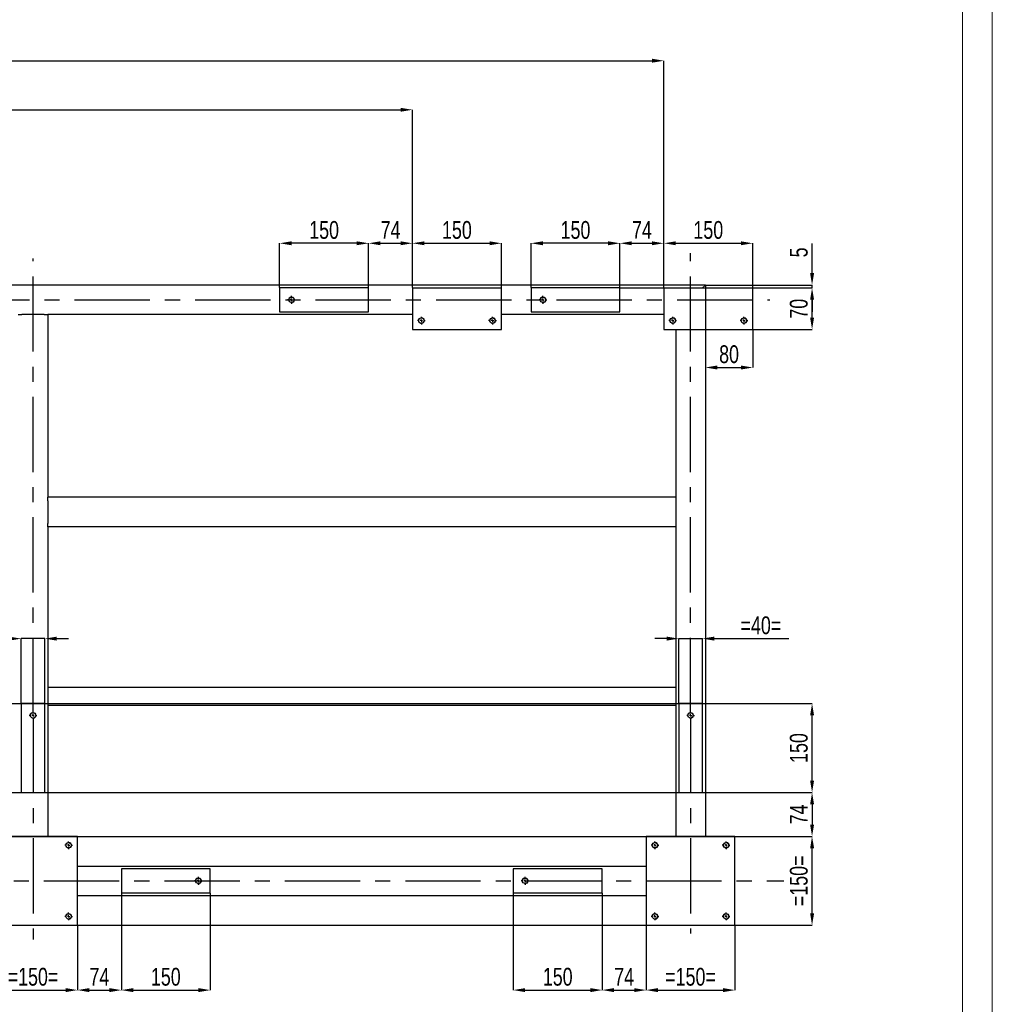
# Model space of a CAD drawing. Header units: millimetres. Extents: x 0 to 841, y 0 to 594.
# Tile 7 of 8: x 677 to 841, y 282 to 448. Entities that reach past the tile are written whole.
import ezdxf

# ---------------------------------------------------------------- set-up
doc = ezdxf.new("R2010")
doc.units = ezdxf.units.MM
doc.header["$PDSIZE"] = -1
doc.linetypes.add('CENTERX2', pattern=[20.32, 12.7, -2.54, 2.54, -2.54])
doc.layers.add('COTES', color=1, linetype='Continuous')
doc.layers.add('TRAIT-MIXTES', color=3, linetype='CENTERX2')
doc.layers.add('TRAIT-FORT', color=4, linetype='Continuous', lineweight=25)
doc.styles.add('SLDTEXTSTYLE0', font='TXT', dxfattribs={"width": 0.75})
doc.dimstyles.new('SLDDIMSTYLE0', dxfattribs={"dimtxt": 3, "dimasz": 2, "dimexe": 0, "dimexo": 0.0625, "dimgap": 0.75, "dimtad": 1, "dimdec": 0, "dimlfac": 10, "dimrnd": 1e-09, "dimzin": 12, "dimdsep": 46, "dimtxsty": 'SLDTEXTSTYLE0', "dimsah": 1, "dimcen": 0.09, "dimadec": 0, "dimazin": 3, "dimtfac": 1, "dimtdec": 0, "dimtofl": 0, "dimtmove": 0, "dimatfit": 3, "dimfxl": 1, "dimfrac": 2, "dimtolj": 1, "dimtzin": 12, "dimarcsym": 0})
doc.dimstyles.new('SLDDIMSTYLE1', dxfattribs={"dimtxt": 3, "dimasz": 2, "dimexe": 0, "dimexo": 0.0625, "dimgap": 0.75, "dimtad": 1, "dimdec": 0, "dimlfac": 10, "dimrnd": 1e-09, "dimzin": 12, "dimdsep": 46, "dimtxsty": 'SLDTEXTSTYLE0', "dimsah": 1, "dimcen": 0.09, "dimadec": 0, "dimazin": 3, "dimtfac": 1, "dimtdec": 0, "dimtmove": 0, "dimatfit": 0, "dimfxl": 1, "dimfrac": 2, "dimtolj": 1, "dimtzin": 12, "dimarcsym": 0})

# ---------------------------------------------------------------- blocks, each defined once
blk = doc.blocks.new('_D_40')
at = {"layer": 'COTES', "color": 0, "lineweight": -2, "transparency": 16777216}
for p, q in [((508, 417.67), (508, 433.03)), ((510, 433.03), (741.2, 433.03)), ((743.2, 403.03), (743.2, 433.03))]:
    blk.add_line(p, q, dxfattribs=at)
at = {"layer": 'COTES', "color": 0, "transparency": 16777216}
for points in [[(510, 433.36), (510, 432.7), (508, 433.03)], [(741.2, 433.36), (741.2, 432.7), (743.2, 433.03)]]:
    blk.add_solid(points, dxfattribs=at)
at = {"layer": 'Defpoints', "color": 0, "transparency": 16777216}
for p in [(743.2, 433.03), (508, 417.61), (743.2, 402.97)]:
    blk.add_point(p, dxfattribs=at)
at = {"layer": 'COTES', "color": 0, "transparency": 16777216, "insert": (625.6, 436.78), "char_height": 3, "attachment_point": 2, "style": 'SLDTEXTSTYLE0'}
blk.add_mtext('\\A1;2352', dxfattribs=at)
blk = doc.blocks.new('_D_41')
at = {"layer": 'COTES', "color": 0, "lineweight": -2, "transparency": 16777216}
for p, q in [((508, 416.03), (508, 441.3)), ((510, 441.3), (783.6, 441.3)), ((785.6, 403.03), (785.6, 441.3))]:
    blk.add_line(p, q, dxfattribs=at)
at = {"layer": 'COTES', "color": 0, "transparency": 16777216}
for points in [[(510, 441.64), (510, 440.97), (508, 441.3)], [(783.6, 441.64), (783.6, 440.97), (785.6, 441.3)]]:
    blk.add_solid(points, dxfattribs=at)
at = {"layer": 'Defpoints', "color": 0, "transparency": 16777216}
for p in [(785.6, 441.3), (508, 415.97), (785.6, 402.97)]:
    blk.add_point(p, dxfattribs=at)
at = {"layer": 'COTES', "color": 0, "transparency": 16777216, "insert": (646.8, 445.05), "char_height": 3, "attachment_point": 2, "style": 'SLDTEXTSTYLE0'}
blk.add_mtext('\\A1;2776', dxfattribs=at)
blk = doc.blocks.new('_D_51')
at = {"layer": 'COTES', "color": 0, "lineweight": -2, "transparency": 16777216}
for p, q in [((720.8, 403.03), (720.8, 410.51)), ((733.8, 410.51), (722.8, 410.51)), ((735.8, 403.03), (735.8, 410.51))]:
    blk.add_line(p, q, dxfattribs=at)
at = {"layer": 'COTES', "color": 0, "transparency": 16777216}
for points in [[(722.8, 410.84), (722.8, 410.18), (720.8, 410.51)], [(733.8, 410.84), (733.8, 410.18), (735.8, 410.51)]]:
    blk.add_solid(points, dxfattribs=at)
at = {"layer": 'Defpoints', "color": 0, "transparency": 16777216}
for p in [(720.8, 410.51), (720.8, 402.97), (735.8, 402.97)]:
    blk.add_point(p, dxfattribs=at)
at = {"layer": 'COTES', "color": 0, "transparency": 16777216, "insert": (728.3, 414.26), "char_height": 3, "attachment_point": 2, "style": 'SLDTEXTSTYLE0'}
blk.add_mtext('\\A1;150', dxfattribs=at)
blk = doc.blocks.new('_D_52')
at = {"layer": 'COTES', "color": 0, "lineweight": -2, "transparency": 16777216}
for p, q in [((743.2, 403.03), (743.2, 410.51)), ((745.2, 410.51), (756.2, 410.51)), ((758.2, 403.03), (758.2, 410.51))]:
    blk.add_line(p, q, dxfattribs=at)
at = {"layer": 'COTES', "color": 0, "transparency": 16777216}
for points in [[(745.2, 410.84), (745.2, 410.18), (743.2, 410.51)], [(756.2, 410.84), (756.2, 410.18), (758.2, 410.51)]]:
    blk.add_solid(points, dxfattribs=at)
at = {"layer": 'Defpoints', "color": 0, "transparency": 16777216}
for p in [(758.2, 410.51), (743.2, 402.97), (758.2, 402.97)]:
    blk.add_point(p, dxfattribs=at)
at = {"layer": 'COTES', "color": 0, "transparency": 16777216, "insert": (750.7, 414.26), "char_height": 3, "attachment_point": 2, "style": 'SLDTEXTSTYLE0'}
blk.add_mtext('\\A1;150', dxfattribs=at)
blk = doc.blocks.new('_D_53')
at = {"layer": 'COTES', "color": 0, "lineweight": -2, "transparency": 16777216}
for p, q in [((735.8, 403.03), (735.8, 410.51)), ((737.8, 410.51), (741.2, 410.51)), ((743.2, 403.03), (743.2, 410.51))]:
    blk.add_line(p, q, dxfattribs=at)
at = {"layer": 'COTES', "color": 0, "transparency": 16777216}
for points in [[(737.8, 410.84), (737.8, 410.18), (735.8, 410.51)], [(741.2, 410.84), (741.2, 410.18), (743.2, 410.51)]]:
    blk.add_solid(points, dxfattribs=at)
at = {"layer": 'Defpoints', "color": 0, "transparency": 16777216}
for p in [(743.2, 410.51), (735.8, 402.97), (743.2, 402.97)]:
    blk.add_point(p, dxfattribs=at)
at = {"layer": 'COTES', "color": 0, "transparency": 16777216, "insert": (739.5, 414.26), "char_height": 3, "attachment_point": 2, "style": 'SLDTEXTSTYLE0'}
blk.add_mtext('\\A1;74', dxfattribs=at)
blk = doc.blocks.new('_D_54')
at = {"layer": 'COTES', "color": 0, "lineweight": -2, "transparency": 16777216}
for p, q in [((763.2, 403.03), (763.2, 410.51)), ((776.2, 410.51), (765.2, 410.51)), ((778.2, 403.03), (778.2, 410.51))]:
    blk.add_line(p, q, dxfattribs=at)
at = {"layer": 'COTES', "color": 0, "transparency": 16777216}
for points in [[(765.2, 410.84), (765.2, 410.18), (763.2, 410.51)], [(776.2, 410.84), (776.2, 410.18), (778.2, 410.51)]]:
    blk.add_solid(points, dxfattribs=at)
at = {"layer": 'Defpoints', "color": 0, "transparency": 16777216}
for p in [(763.2, 410.51), (763.2, 402.97), (778.2, 402.97)]:
    blk.add_point(p, dxfattribs=at)
at = {"layer": 'COTES', "color": 0, "transparency": 16777216, "insert": (770.7, 414.26), "char_height": 3, "attachment_point": 2, "style": 'SLDTEXTSTYLE0'}
blk.add_mtext('\\A1;150', dxfattribs=at)
blk = doc.blocks.new('_D_55')
at = {"layer": 'COTES', "color": 0, "lineweight": -2, "transparency": 16777216}
for p, q in [((778.2, 403.03), (778.2, 410.51)), ((780.2, 410.51), (783.6, 410.51)), ((785.6, 403.03), (785.6, 410.51))]:
    blk.add_line(p, q, dxfattribs=at)
at = {"layer": 'COTES', "color": 0, "transparency": 16777216}
for points in [[(780.2, 410.84), (780.2, 410.18), (778.2, 410.51)], [(783.6, 410.84), (783.6, 410.18), (785.6, 410.51)]]:
    blk.add_solid(points, dxfattribs=at)
at = {"layer": 'Defpoints', "color": 0, "transparency": 16777216}
for p in [(785.6, 410.51), (778.2, 402.97), (785.6, 402.97)]:
    blk.add_point(p, dxfattribs=at)
at = {"layer": 'COTES', "color": 0, "transparency": 16777216, "insert": (781.9, 414.26), "char_height": 3, "attachment_point": 2, "style": 'SLDTEXTSTYLE0'}
blk.add_mtext('\\A1;74', dxfattribs=at)
blk = doc.blocks.new('_D_56')
at = {"layer": 'COTES', "color": 0, "lineweight": -2, "transparency": 16777216}
for p, q in [((785.6, 403.03), (785.6, 410.51)), ((787.6, 410.51), (798.6, 410.51)), ((800.6, 403.03), (800.6, 410.51))]:
    blk.add_line(p, q, dxfattribs=at)
at = {"layer": 'COTES', "color": 0, "transparency": 16777216}
for points in [[(787.6, 410.84), (787.6, 410.18), (785.6, 410.51)], [(798.6, 410.84), (798.6, 410.18), (800.6, 410.51)]]:
    blk.add_solid(points, dxfattribs=at)
at = {"layer": 'Defpoints', "color": 0, "transparency": 16777216}
for p in [(800.6, 410.51), (785.6, 402.97), (800.6, 402.97)]:
    blk.add_point(p, dxfattribs=at)
at = {"layer": 'COTES', "color": 0, "transparency": 16777216, "insert": (793.1, 414.26), "char_height": 3, "attachment_point": 2, "style": 'SLDTEXTSTYLE0'}
blk.add_mtext('\\A1;150', dxfattribs=at)
blk = doc.blocks.new('_D_57')
at = {"layer": 'COTES', "color": 0, "lineweight": -2, "transparency": 16777216}
for p, q in [((792.6, 403.4), (792.6, 389.55)), ((800.6, 395.9), (800.6, 389.55)), ((794.6, 389.55), (798.6, 389.55))]:
    blk.add_line(p, q, dxfattribs=at)
at = {"layer": 'COTES', "color": 0, "transparency": 16777216}
for points in [[(794.6, 389.89), (794.6, 389.22), (792.6, 389.55)], [(798.6, 389.89), (798.6, 389.22), (800.6, 389.55)]]:
    blk.add_solid(points, dxfattribs=at)
at = {"layer": 'Defpoints', "color": 0, "transparency": 16777216}
for p in [(792.6, 403.47), (800.6, 395.97), (800.6, 389.55)]:
    blk.add_point(p, dxfattribs=at)
at = {"layer": 'COTES', "color": 0, "transparency": 16777216, "insert": (796.6, 393.3), "char_height": 3, "attachment_point": 2, "style": 'SLDTEXTSTYLE0'}
blk.add_mtext('\\A1;80', dxfattribs=at)
blk = doc.blocks.new('_D_62')
at = {"layer": 'COTES', "color": 0, "lineweight": -2, "transparency": 16777216}
for p, q in [((694.1, 300.9), (694.1, 284.54)), ((709.1, 300.9), (709.1, 284.54)), ((696.1, 284.54), (707.1, 284.54))]:
    blk.add_line(p, q, dxfattribs=at)
at = {"layer": 'COTES', "color": 0, "transparency": 16777216}
for points in [[(696.1, 284.87), (696.1, 284.2), (694.1, 284.54)], [(707.1, 284.87), (707.1, 284.2), (709.1, 284.54)]]:
    blk.add_solid(points, dxfattribs=at)
at = {"layer": 'Defpoints', "color": 0, "transparency": 16777216}
for p in [(694.1, 300.97), (709.1, 300.97), (709.1, 284.54)]:
    blk.add_point(p, dxfattribs=at)
at = {"layer": 'COTES', "color": 0, "transparency": 16777216, "insert": (701.6, 288.29), "char_height": 3, "attachment_point": 2, "style": 'SLDTEXTSTYLE0'}
blk.add_mtext('\\A1;150', dxfattribs=at)
blk = doc.blocks.new('_D_63')
at = {"layer": 'COTES', "color": 0, "lineweight": -2, "transparency": 16777216}
for p, q in [((671.7, 295.4), (671.7, 284.54)), ((686.7, 295.4), (686.7, 284.54)), ((673.7, 284.54), (684.7, 284.54))]:
    blk.add_line(p, q, dxfattribs=at)
at = {"layer": 'COTES', "color": 0, "transparency": 16777216}
for points in [[(673.7, 284.87), (673.7, 284.2), (671.7, 284.54)], [(684.7, 284.87), (684.7, 284.2), (686.7, 284.54)]]:
    blk.add_solid(points, dxfattribs=at)
at = {"layer": 'Defpoints', "color": 0, "transparency": 16777216}
for p in [(671.7, 295.47), (686.7, 295.47), (686.7, 284.54)]:
    blk.add_point(p, dxfattribs=at)
at = {"layer": 'COTES', "color": 0, "transparency": 16777216, "insert": (679.2, 288.29), "char_height": 3, "attachment_point": 2, "style": 'SLDTEXTSTYLE0'}
blk.add_mtext('\\A1;=150=', dxfattribs=at)
blk = doc.blocks.new('_D_65')
at = {"layer": 'COTES', "color": 0, "lineweight": -2, "transparency": 16777216}
for p, q in [((694.1, 300.9), (694.1, 284.54)), ((686.7, 295.4), (686.7, 284.54)), ((688.7, 284.54), (692.1, 284.54))]:
    blk.add_line(p, q, dxfattribs=at)
at = {"layer": 'COTES', "color": 0, "transparency": 16777216}
for points in [[(688.7, 284.87), (688.7, 284.2), (686.7, 284.54)], [(692.1, 284.87), (692.1, 284.2), (694.1, 284.54)]]:
    blk.add_solid(points, dxfattribs=at)
at = {"layer": 'Defpoints', "color": 0, "transparency": 16777216}
for p in [(694.1, 300.97), (686.7, 295.47), (694.1, 284.54)]:
    blk.add_point(p, dxfattribs=at)
at = {"layer": 'COTES', "color": 0, "transparency": 16777216, "insert": (690.4, 288.29), "char_height": 3, "attachment_point": 2, "style": 'SLDTEXTSTYLE0'}
blk.add_mtext('\\A1;74', dxfattribs=at)
blk = doc.blocks.new('_D_66')
at = {"layer": 'COTES', "color": 0, "lineweight": -2, "transparency": 16777216}
for p, q in [((760.2, 300.9), (760.2, 284.54)), ((775.2, 300.9), (775.2, 284.54)), ((762.2, 284.54), (773.2, 284.54))]:
    blk.add_line(p, q, dxfattribs=at)
at = {"layer": 'COTES', "color": 0, "transparency": 16777216}
for points in [[(762.2, 284.87), (762.2, 284.2), (760.2, 284.54)], [(773.2, 284.87), (773.2, 284.2), (775.2, 284.54)]]:
    blk.add_solid(points, dxfattribs=at)
at = {"layer": 'Defpoints', "color": 0, "transparency": 16777216}
for p in [(760.2, 300.97), (775.2, 300.97), (775.2, 284.54)]:
    blk.add_point(p, dxfattribs=at)
at = {"layer": 'COTES', "color": 0, "transparency": 16777216, "insert": (767.7, 288.29), "char_height": 3, "attachment_point": 2, "style": 'SLDTEXTSTYLE0'}
blk.add_mtext('\\A1;150', dxfattribs=at)
blk = doc.blocks.new('_D_67')
at = {"layer": 'COTES', "color": 0, "lineweight": -2, "transparency": 16777216}
for p, q in [((775.2, 300.9), (775.2, 284.54)), ((782.6, 295.4), (782.6, 284.54)), ((777.2, 284.54), (780.6, 284.54))]:
    blk.add_line(p, q, dxfattribs=at)
at = {"layer": 'COTES', "color": 0, "transparency": 16777216}
for points in [[(777.2, 284.87), (777.2, 284.2), (775.2, 284.54)], [(780.6, 284.87), (780.6, 284.2), (782.6, 284.54)]]:
    blk.add_solid(points, dxfattribs=at)
at = {"layer": 'Defpoints', "color": 0, "transparency": 16777216}
for p in [(775.2, 300.97), (782.6, 295.47), (782.6, 284.54)]:
    blk.add_point(p, dxfattribs=at)
at = {"layer": 'COTES', "color": 0, "transparency": 16777216, "insert": (778.9, 288.29), "char_height": 3, "attachment_point": 2, "style": 'SLDTEXTSTYLE0'}
blk.add_mtext('\\A1;74', dxfattribs=at)
blk = doc.blocks.new('_D_68')
at = {"layer": 'COTES', "color": 0, "lineweight": -2, "transparency": 16777216}
for p, q in [((782.6, 295.4), (782.6, 284.54)), ((797.6, 295.4), (797.6, 284.54)), ((784.6, 284.54), (795.6, 284.54))]:
    blk.add_line(p, q, dxfattribs=at)
at = {"layer": 'COTES', "color": 0, "transparency": 16777216}
for points in [[(784.6, 284.87), (784.6, 284.2), (782.6, 284.54)], [(795.6, 284.87), (795.6, 284.2), (797.6, 284.54)]]:
    blk.add_solid(points, dxfattribs=at)
at = {"layer": 'Defpoints', "color": 0, "transparency": 16777216}
for p in [(782.6, 295.47), (797.6, 295.47), (797.6, 284.54)]:
    blk.add_point(p, dxfattribs=at)
at = {"layer": 'COTES', "color": 0, "transparency": 16777216, "insert": (790.1, 288.29), "char_height": 3, "attachment_point": 2, "style": 'SLDTEXTSTYLE0'}
blk.add_mtext('\\A1;=150=', dxfattribs=at)
blk = doc.blocks.new('_D_69')
at = {"layer": 'COTES', "color": 0, "lineweight": -2, "transparency": 16777216}
for p, q in [((518.07, 310.47), (810.6, 310.47)), ((810.6, 297.47), (810.6, 308.47)), ((518.07, 295.47), (810.6, 295.47))]:
    blk.add_line(p, q, dxfattribs=at)
at = {"layer": 'COTES', "color": 0, "transparency": 16777216}
for points in [[(810.27, 308.47), (810.94, 308.47), (810.6, 310.47)], [(810.27, 297.47), (810.94, 297.47), (810.6, 295.47)]]:
    blk.add_solid(points, dxfattribs=at)
at = {"layer": 'Defpoints', "color": 0, "transparency": 16777216}
for p in [(518, 310.47), (810.6, 310.47), (518, 295.47)]:
    blk.add_point(p, dxfattribs=at)
at = {"layer": 'COTES', "color": 0, "transparency": 16777216, "insert": (806.85, 302.97), "char_height": 3, "attachment_point": 2, "rotation": 90, "style": 'SLDTEXTSTYLE0'}
blk.add_mtext('\\A1;=150=', dxfattribs=at)
blk = doc.blocks.new('_D_70')
at = {"layer": 'COTES', "color": 0, "lineweight": -2, "transparency": 16777216}
for p, q in [((800.67, 402.97), (810.6, 402.97)), ((810.6, 397.97), (810.6, 400.97)), ((800.67, 395.97), (810.6, 395.97))]:
    blk.add_line(p, q, dxfattribs=at)
at = {"layer": 'COTES', "color": 0, "transparency": 16777216}
for points in [[(810.27, 400.97), (810.94, 400.97), (810.6, 402.97)], [(810.27, 397.97), (810.94, 397.97), (810.6, 395.97)]]:
    blk.add_solid(points, dxfattribs=at)
at = {"layer": 'Defpoints', "color": 0, "transparency": 16777216}
for p in [(800.6, 402.97), (810.6, 402.97), (800.6, 395.97)]:
    blk.add_point(p, dxfattribs=at)
at = {"layer": 'COTES', "color": 0, "transparency": 16777216, "insert": (806.85, 399.47), "char_height": 3, "attachment_point": 2, "rotation": 90, "style": 'SLDTEXTSTYLE0'}
blk.add_mtext('\\A1;70', dxfattribs=at)
blk = doc.blocks.new('_D_71')
at = {"layer": 'COTES', "color": 0, "lineweight": -2, "transparency": 16777216}
for p, q in [((512.57, 332.87), (810.6, 332.87)), ((810.6, 319.87), (810.6, 330.87)), ((512.57, 317.87), (810.6, 317.87))]:
    blk.add_line(p, q, dxfattribs=at)
at = {"layer": 'COTES', "color": 0, "transparency": 16777216}
for points in [[(810.27, 330.87), (810.94, 330.87), (810.6, 332.87)], [(810.27, 319.87), (810.94, 319.87), (810.6, 317.87)]]:
    blk.add_solid(points, dxfattribs=at)
at = {"layer": 'Defpoints', "color": 0, "transparency": 16777216}
for p in [(512.5, 332.87), (810.6, 332.87), (512.5, 317.87)]:
    blk.add_point(p, dxfattribs=at)
at = {"layer": 'COTES', "color": 0, "transparency": 16777216, "insert": (806.85, 325.37), "char_height": 3, "attachment_point": 2, "rotation": 90, "style": 'SLDTEXTSTYLE0'}
blk.add_mtext('\\A1;150', dxfattribs=at)
blk = doc.blocks.new('_D_72')
at = {"layer": 'COTES', "color": 0, "lineweight": -2, "transparency": 16777216}
for p, q in [((792.17, 317.87), (810.6, 317.87)), ((810.6, 315.87), (810.6, 312.47)), ((797.67, 310.47), (810.6, 310.47))]:
    blk.add_line(p, q, dxfattribs=at)
at = {"layer": 'COTES', "color": 0, "transparency": 16777216}
for points in [[(810.27, 315.87), (810.94, 315.87), (810.6, 317.87)], [(810.27, 312.47), (810.94, 312.47), (810.6, 310.47)]]:
    blk.add_solid(points, dxfattribs=at)
at = {"layer": 'Defpoints', "color": 0, "transparency": 16777216}
for p in [(792.1, 317.87), (797.6, 310.47), (810.6, 310.47)]:
    blk.add_point(p, dxfattribs=at)
at = {"layer": 'COTES', "color": 0, "transparency": 16777216, "insert": (806.85, 314.17), "char_height": 3, "attachment_point": 2, "rotation": 90, "style": 'SLDTEXTSTYLE0'}
blk.add_mtext('\\A1;74', dxfattribs=at)
blk = doc.blocks.new('_D_73')
at = {"layer": 'COTES', "color": 0, "lineweight": -2, "transparency": 16777216}
for p, q in [((810.6, 405.47), (810.6, 410.47)), ((778.27, 402.97), (810.6, 402.97)), ((792.67, 403.47), (810.6, 403.47)), ((810.6, 402.97), (810.6, 403.47)), ((810.6, 400.97), (810.6, 398.97))]:
    blk.add_line(p, q, dxfattribs=at)
at = {"layer": 'COTES', "color": 0, "transparency": 16777216}
for points in [[(810.27, 405.47), (810.94, 405.47), (810.6, 403.47)], [(810.27, 400.97), (810.94, 400.97), (810.6, 402.97)]]:
    blk.add_solid(points, dxfattribs=at)
at = {"layer": 'Defpoints', "color": 0, "transparency": 16777216}
for p in [(778.2, 402.97), (792.6, 403.47), (810.6, 402.97)]:
    blk.add_point(p, dxfattribs=at)
at = {"layer": 'COTES', "color": 0, "transparency": 16777216, "insert": (806.85, 408.97), "char_height": 3, "attachment_point": 2, "rotation": 90, "style": 'SLDTEXTSTYLE0'}
blk.add_mtext('\\A1;5', dxfattribs=at)
blk = doc.blocks.new('_D_77')
at = {"layer": 'COTES', "color": 0, "lineweight": -2, "transparency": 16777216}
for p, q in [((675.2, 343.82), (663.83, 343.82)), ((677.2, 332.93), (677.2, 343.82)), ((681.2, 343.82), (677.2, 343.82)), ((681.2, 332.93), (681.2, 343.82)), ((683.2, 343.82), (685.2, 343.82))]:
    blk.add_line(p, q, dxfattribs=at)
at = {"layer": 'COTES', "color": 0, "transparency": 16777216}
for points in [[(675.2, 344.16), (675.2, 343.49), (677.2, 343.82)], [(683.2, 344.16), (683.2, 343.49), (681.2, 343.82)]]:
    blk.add_solid(points, dxfattribs=at)
at = {"layer": 'Defpoints', "color": 0, "transparency": 16777216}
for p in [(677.2, 343.82), (677.2, 332.87), (681.2, 332.87)]:
    blk.add_point(p, dxfattribs=at)
at = {"layer": 'COTES', "color": 0, "transparency": 16777216, "insert": (668.52, 347.57), "char_height": 3, "attachment_point": 2, "style": 'SLDTEXTSTYLE0'}
blk.add_mtext('\\A1;=40=', dxfattribs=at)
blk = doc.blocks.new('_D_78')
at = {"layer": 'COTES', "color": 0, "lineweight": -2, "transparency": 16777216}
for p, q in [((786.1, 343.82), (784.1, 343.82)), ((788.1, 332.93), (788.1, 343.82)), ((788.1, 343.82), (792.1, 343.82)), ((792.1, 332.93), (792.1, 343.82)), ((794.1, 343.82), (806.66, 343.82))]:
    blk.add_line(p, q, dxfattribs=at)
at = {"layer": 'COTES', "color": 0, "transparency": 16777216}
for points in [[(786.1, 344.16), (786.1, 343.49), (788.1, 343.82)], [(794.1, 344.16), (794.1, 343.49), (792.1, 343.82)]]:
    blk.add_solid(points, dxfattribs=at)
at = {"layer": 'Defpoints', "color": 0, "transparency": 16777216}
for p in [(788.1, 343.82), (788.1, 332.87), (792.1, 332.87)]:
    blk.add_point(p, dxfattribs=at)
at = {"layer": 'COTES', "color": 0, "transparency": 16777216, "insert": (801.97, 347.57), "char_height": 3, "attachment_point": 2, "style": 'SLDTEXTSTYLE0'}
blk.add_mtext('\\A1;=40=', dxfattribs=at)
blk = doc.blocks.new('SW_CENTERMARKSYMBOL_10')
at = {"layer": 'TRAIT-MIXTES', "color": 0}
for p, q in [((-0.4, 0), (-0.65, 0)), ((0, 0), (-0.2, 0)), ((0, 0.4), (0, 0.65)), ((0, 0), (0, 0.2)), ((0, 0), (0, -0.2)), ((0, 0), (0.2, 0)), ((0.4, 0), (0.65, 0)), ((0, -0.4), (0, -0.65))]:
    blk.add_line(p, q, dxfattribs=at)
blk = doc.blocks.new('SW_CENTERMARKSYMBOL_11')
at = {"layer": 'TRAIT-MIXTES', "color": 0}
for p, q in [((-0.4, 0), (-0.65, 0)), ((0, 0), (-0.2, 0)), ((0, 0.4), (0, 0.65)), ((0, 0), (0, 0.2)), ((0, 0), (0, -0.2)), ((0, 0), (0.2, 0)), ((0.4, 0), (0.65, 0)), ((0, -0.4), (0, -0.65))]:
    blk.add_line(p, q, dxfattribs=at)
blk = doc.blocks.new('SW_CENTERMARKSYMBOL_15')
at = {"layer": 'TRAIT-MIXTES', "color": 0}
for p, q in [((0, 0.4), (0, 77.1)), ((-0.4, 0), (-0.65, 0)), ((0, 0), (-0.2, 0)), ((0, 0), (0, 0.2)), ((0, 0), (0, -0.2)), ((0, 0), (0.2, 0)), ((0.4, 0), (0.65, 0)), ((0, -0.4), (0, -37.82))]:
    blk.add_line(p, q, dxfattribs=at)
blk = doc.blocks.new('SW_CENTERMARKSYMBOL_16')
at = {"layer": 'TRAIT-MIXTES', "color": 0}
for p, q in [((-0.4, 0), (-0.65, 0)), ((0, 0), (-0.2, 0)), ((0, 0.4), (0, 0.65)), ((0, 0), (0, 0.2)), ((0, 0), (0, -0.2)), ((0, 0), (0.2, 0)), ((0.4, 0), (0.65, 0)), ((0, -0.4), (0, -0.65))]:
    blk.add_line(p, q, dxfattribs=at)
blk = doc.blocks.new('SW_CENTERMARKSYMBOL_20')
at = {"layer": 'TRAIT-MIXTES', "color": 0}
for p, q in [((-0.4, 0), (-0.65, 0)), ((0, 0), (-0.2, 0)), ((0, 0.4), (0, 0.65)), ((0, 0), (0, 0.2)), ((0, 0), (0, -0.2)), ((0, 0), (0.2, 0)), ((0.4, 0), (0.65, 0)), ((0, -0.4), (0, -0.65))]:
    blk.add_line(p, q, dxfattribs=at)
blk = doc.blocks.new('SW_CENTERMARKSYMBOL_21')
at = {"layer": 'TRAIT-MIXTES', "color": 0}
for p, q in [((-0.4, 0), (-0.65, 0)), ((0, 0), (-0.2, 0)), ((0, 0.4), (0, 0.65)), ((0, 0), (0, 0.2)), ((0, 0), (0, -0.2)), ((0, 0), (0.2, 0)), ((0.4, 0), (0.65, 0)), ((0, -0.4), (0, -0.65))]:
    blk.add_line(p, q, dxfattribs=at)
blk = doc.blocks.new('SW_CENTERMARKSYMBOL_22')
at = {"layer": 'TRAIT-MIXTES', "color": 0}
for p, q in [((-0.4, 0), (-0.65, 0)), ((0, 0), (-0.2, 0)), ((0, 0.4), (0, 0.65)), ((0, 0), (0, 0.2)), ((0, 0), (0, -0.2)), ((0, 0), (0.2, 0)), ((0.4, 0), (0.65, 0)), ((0, -0.4), (0, -0.65))]:
    blk.add_line(p, q, dxfattribs=at)
blk = doc.blocks.new('SW_CENTERMARKSYMBOL_23')
at = {"layer": 'TRAIT-MIXTES', "color": 0}
for p, q in [((-0.4, 0), (-0.65, 0)), ((0, 0), (-0.2, 0)), ((0, 0.4), (0, 0.65)), ((0, 0), (0, 0.2)), ((0, 0), (0, -0.2)), ((0, 0), (0.2, 0)), ((0.4, 0), (0.65, 0)), ((0, -0.4), (0, -0.65))]:
    blk.add_line(p, q, dxfattribs=at)
blk = doc.blocks.new('SW_CENTERMARKSYMBOL_25')
at = {"layer": 'TRAIT-MIXTES', "color": 0}
for p, q in [((-0.4, 0), (-0.65, 0)), ((0, 0), (-0.2, 0)), ((0, 0.4), (0, 0.65)), ((0, 0), (0, 0.2)), ((0, 0), (0, -0.2)), ((0, 0), (0.2, 0)), ((0.4, 0), (0.65, 0)), ((0, -0.4), (0, -0.65))]:
    blk.add_line(p, q, dxfattribs=at)
blk = doc.blocks.new('SW_CENTERMARKSYMBOL_26')
at = {"layer": 'TRAIT-MIXTES', "color": 0}
for p, q in [((-0.4, 0), (-0.65, 0)), ((0, 0), (-0.2, 0)), ((0, 0.4), (0, 0.65)), ((0, 0), (0, 0.2)), ((0, 0), (0, -0.2)), ((0, 0), (0.2, 0)), ((0.4, 0), (0.65, 0)), ((0, -0.4), (0, -0.65))]:
    blk.add_line(p, q, dxfattribs=at)
blk = doc.blocks.new('SW_CENTERMARKSYMBOL_33')
at = {"layer": 'TRAIT-MIXTES', "color": 0}
blk.add_line((0.4, 0), (239.56, 0), dxfattribs=at)
blk = doc.blocks.new('SW_CENTERMARKSYMBOL_34')
at = {"layer": 'TRAIT-MIXTES', "color": 0}
for p, q in [((0, 0.4), (0, 77.97)), ((-0.4, 0), (-0.65, 0)), ((0, 0), (-0.2, 0)), ((0, 0), (0, 0.2)), ((0, 0), (0, -0.2)), ((0, 0), (0.2, 0)), ((0.4, 0), (0.65, 0)), ((0, -0.4), (0, -36.76))]:
    blk.add_line(p, q, dxfattribs=at)
blk = doc.blocks.new('SW_CENTERMARKSYMBOL_35')
at = {"layer": 'TRAIT-MIXTES', "color": 0}
for p, q in [((-0.4, 0), (-0.65, 0)), ((0, 0), (-0.2, 0)), ((0, 0.4), (0, 0.65)), ((0, 0), (0, 0.2)), ((0, 0), (0, -0.2)), ((0, 0), (0.2, 0)), ((0.4, 0), (0.65, 0)), ((0, -0.4), (0, -0.65))]:
    blk.add_line(p, q, dxfattribs=at)
blk = doc.blocks.new('SW_CENTERMARKSYMBOL_37')
at = {"layer": 'TRAIT-MIXTES', "color": 0}
blk.add_line((0.4, 0), (267.42, 0), dxfattribs=at)
blk = doc.blocks.new('SW_CENTERMARKSYMBOL_40')
at = {"layer": 'TRAIT-MIXTES', "color": 0}
for p, q in [((-0.4, 0), (-0.65, 0)), ((0, 0), (-0.2, 0)), ((0, 0.4), (0, 0.65)), ((0, 0), (0, 0.2)), ((0, 0), (0, -0.2)), ((0, 0), (0.2, 0)), ((0.4, 0), (0.65, 0)), ((0, -0.4), (0, -0.65))]:
    blk.add_line(p, q, dxfattribs=at)
blk = doc.blocks.new('SW_CENTERMARKSYMBOL_41')
at = {"layer": 'TRAIT-MIXTES', "color": 0}
for p, q in [((-0.4, 0), (-0.65, 0)), ((0, 0), (-0.2, 0)), ((0, 0.4), (0, 0.65)), ((0, 0), (0, 0.2)), ((0, 0), (0, -0.2)), ((0, 0), (0.2, 0)), ((0.4, 0), (0.65, 0)), ((0, -0.4), (0, -0.65))]:
    blk.add_line(p, q, dxfattribs=at)
blk = doc.blocks.new('SW_CENTERMARKSYMBOL_42')
at = {"layer": 'TRAIT-MIXTES', "color": 0}
for p, q in [((-0.4, 0), (-0.65, 0)), ((0, 0), (-0.2, 0)), ((0, 0.4), (0, 0.65)), ((0, 0), (0, 0.2)), ((0, 0), (0, -0.2)), ((0, 0), (0.2, 0)), ((0.4, 0), (0.65, 0)), ((0, -0.4), (0, -0.65))]:
    blk.add_line(p, q, dxfattribs=at)
blk = doc.blocks.new('SW_CENTERMARKSYMBOL_43')
at = {"layer": 'TRAIT-MIXTES', "color": 0}
for p, q in [((-0.4, 0), (-0.65, 0)), ((0, 0), (-0.2, 0)), ((0, 0.4), (0, 0.65)), ((0, 0), (0, 0.2)), ((0, 0), (0, -0.2)), ((0, 0), (0.2, 0)), ((0.4, 0), (0.65, 0)), ((0, -0.4), (0, -0.65))]:
    blk.add_line(p, q, dxfattribs=at)

msp = doc.modelspace()

# ---------------------------------------------------------------- linework, layer by layer
at = {"lineweight": 18}
for p, q in [((841, 594), (841, 0)), ((836, 589), (836, 5))]:
    msp.add_line(p, q, dxfattribs=at)
for centre in [(722.8, 400.97), (765.2, 400.97), (744.7, 397.47), (756.7, 397.47), (787.1, 397.47), (799.1, 397.47), (679.2, 330.87), (790.1, 330.87), (685.2, 308.97), (784.1, 308.97), (796.1, 308.97), (707.1, 302.97), (762.2, 302.97), (685.2, 296.97), (784.1, 296.97), (796.1, 296.97)]:
    msp.add_arc(centre, 0.5, 255, 195, dxfattribs=at)
at = {"layer": 'TRAIT-FORT', "lineweight": 25}
for p, q in [((792.6, 403.47), (508, 403.47)), ((735.8, 402.97), (720.8, 402.97)), ((720.8, 402.97), (720.8, 398.97)), ((735.8, 398.97), (735.8, 402.97)), ((743.2, 402.97), (743.2, 395.97)), ((743.2, 402.97), (758.2, 402.97)), ((758.2, 395.97), (758.2, 402.97)), ((778.2, 402.97), (763.2, 402.97)), ((763.2, 402.97), (763.2, 398.97)), ((778.2, 398.97), (778.2, 402.97)), ((785.6, 402.97), (800.6, 402.97)), ((785.6, 402.97), (785.6, 395.97)), ((792.1, 402.97), (792.6, 403.47)), ((792.6, 403.47), (792.6, 402.97)), ((800.6, 395.97), (800.6, 402.97)), ((720.8, 398.97), (735.8, 398.97)), ((763.2, 398.97), (778.2, 398.97)), ((676.7, 398.47), (677.3, 398.47)), ((681.1, 398.47), (677.3, 398.47)), ((681.1, 398.47), (681.7, 398.47)), ((743.2, 398.47), (681.7, 398.47)), ((681.7, 398.47), (681.7, 367.67)), ((785.6, 398.47), (758.2, 398.47)), ((743.2, 395.97), (758.2, 395.97)), ((785.6, 395.97), (800.6, 395.97)), ((787.6, 395.97), (787.6, 367.67)), ((792.6, 395.97), (792.6, 310.47)), ((787.6, 367.67), (681.7, 367.67)), ((681.7, 367.07), (681.7, 367.67)), ((681.7, 367.07), (681.7, 363.27)), ((787.6, 367.67), (787.6, 367.07)), ((787.6, 367.07), (787.6, 363.27)), ((681.7, 362.67), (681.7, 363.27)), ((787.6, 362.67), (681.7, 362.67)), ((681.7, 362.67), (681.7, 310.47)), ((787.6, 363.27), (787.6, 362.67)), ((787.6, 362.67), (787.6, 310.47)), ((787.6, 335.57), (681.7, 335.57)), ((681.2, 332.87), (677.2, 332.87)), ((677.2, 332.87), (677.2, 317.87)), ((681.2, 317.87), (681.2, 332.87)), ((787.6, 332.57), (681.7, 332.57)), ((792.1, 332.87), (788.1, 332.87)), ((788.1, 332.87), (788.1, 317.87)), ((792.1, 317.87), (792.1, 332.87)), ((677.2, 317.87), (681.2, 317.87)), ((788.1, 317.87), (792.1, 317.87)), ((686.7, 310.47), (671.7, 310.47)), ((686.7, 295.47), (686.7, 310.47)), ((782.6, 310.47), (782.6, 295.47)), ((797.6, 310.47), (782.6, 310.47)), ((797.6, 295.47), (797.6, 310.47)), ((686.7, 305.47), (782.6, 305.47)), ((709.1, 304.97), (694.1, 304.97)), ((694.1, 304.97), (694.1, 300.97)), ((709.1, 300.97), (709.1, 304.97)), ((775.2, 304.97), (760.2, 304.97)), ((760.2, 304.97), (760.2, 300.97)), ((775.2, 300.97), (775.2, 304.97)), ((694.1, 300.97), (709.1, 300.97)), ((760.2, 300.97), (775.2, 300.97)), ((686.7, 300.47), (782.6, 300.47)), ((671.7, 295.47), (686.7, 295.47)), ((782.6, 295.47), (797.6, 295.47))]:
    msp.add_line(p, q, dxfattribs=at)
for centre in [(722.8, 400.97), (765.2, 400.97), (744.7, 397.47), (756.7, 397.47), (787.1, 397.47), (799.1, 397.47), (679.2, 330.87), (790.1, 330.87), (685.2, 308.97), (784.1, 308.97), (796.1, 308.97), (707.1, 302.97), (762.2, 302.97), (685.2, 296.97), (784.1, 296.97), (796.1, 296.97)]:
    msp.add_circle(centre, 0.45, dxfattribs=at)

# ---------------------------------------------------------------- block references
at = {"layer": 'TRAIT-MIXTES'}
for name, p in [('SW_CENTERMARKSYMBOL_34', (790.1, 330.87)), ('SW_CENTERMARKSYMBOL_15', (679.2, 330.87)), ('SW_CENTERMARKSYMBOL_33', (563.9, 400.97)), ('SW_CENTERMARKSYMBOL_26', (722.8, 400.97)), ('SW_CENTERMARKSYMBOL_35', (765.2, 400.97)), ('SW_CENTERMARKSYMBOL_43', (744.7, 397.47)), ('SW_CENTERMARKSYMBOL_42', (756.7, 397.47)), ('SW_CENTERMARKSYMBOL_41', (787.1, 397.47)), ('SW_CENTERMARKSYMBOL_40', (799.1, 397.47)), ('SW_CENTERMARKSYMBOL_11', (685.2, 308.97)), ('SW_CENTERMARKSYMBOL_22', (784.1, 308.97)), ('SW_CENTERMARKSYMBOL_21', (796.1, 308.97)), ('SW_CENTERMARKSYMBOL_37', (538.4, 302.97)), ('SW_CENTERMARKSYMBOL_25', (707.1, 302.97)), ('SW_CENTERMARKSYMBOL_16', (762.2, 302.97)), ('SW_CENTERMARKSYMBOL_10', (685.2, 296.97)), ('SW_CENTERMARKSYMBOL_23', (784.1, 296.97)), ('SW_CENTERMARKSYMBOL_20', (796.1, 296.97))]:
    msp.add_blockref(name, p, dxfattribs=at)

# ---------------------------------------------------------------- dimensions: what is measured, and where the dimension line sits
at = {"layer": 'COTES'}
for base, p1, p2, dimstyle, picture, middle in [((785.6, 441.3), (508, 415.97), (785.6, 402.97), 'SLDDIMSTYLE0', '_D_41', (646.8, 441.3)), ((743.2, 433.03), (508, 417.61), (743.2, 402.97), 'SLDDIMSTYLE0', '_D_40', (625.6, 433.03)), ((720.8, 410.51), (735.8, 402.97), (720.8, 402.97), 'SLDDIMSTYLE0', '_D_51', (728.3, 410.51)), ((743.2, 410.51), (735.8, 402.97), (743.2, 402.97), 'SLDDIMSTYLE1', '_D_53', (739.5, 410.51)), ((758.2, 410.51), (743.2, 402.97), (758.2, 402.97), 'SLDDIMSTYLE0', '_D_52', (750.7, 410.51)), ((763.2, 410.51), (778.2, 402.97), (763.2, 402.97), 'SLDDIMSTYLE0', '_D_54', (770.7, 410.51)), ((785.6, 410.51), (778.2, 402.97), (785.6, 402.97), 'SLDDIMSTYLE1', '_D_55', (781.9, 410.51)), ((800.6, 410.51), (785.6, 402.97), (800.6, 402.97), 'SLDDIMSTYLE0', '_D_56', (793.1, 410.51)), ((800.6, 389.55), (792.6, 403.47), (800.6, 395.97), 'SLDDIMSTYLE1', '_D_57', (796.6, 389.55)), ((694.1, 284.54), (686.7, 295.47), (694.1, 300.97), 'SLDDIMSTYLE1', '_D_65', (690.4, 284.54)), ((709.1, 284.54), (694.1, 300.97), (709.1, 300.97), 'SLDDIMSTYLE0', '_D_62', (701.6, 284.54)), ((775.2, 284.54), (760.2, 300.97), (775.2, 300.97), 'SLDDIMSTYLE0', '_D_66', (767.7, 284.54)), ((782.6, 284.54), (775.2, 300.97), (782.6, 295.47), 'SLDDIMSTYLE1', '_D_67', (778.9, 284.54))]:
    dim = msp.add_linear_dim(base=base, p1=p1, p2=p2, dimstyle=dimstyle, dxfattribs=at)
    dim.commit()
    dim.dimension.update_dxf_attribs({"geometry": picture, "text_midpoint": middle, "dimtype": 160})
for base, p1, p2, dimstyle, picture, middle in [((810.6, 402.97), (792.6, 403.47), (778.2, 402.97), 'SLDDIMSTYLE1', '_D_73', (810.6, 408.97)), ((810.6, 402.97), (800.6, 395.97), (800.6, 402.97), 'SLDDIMSTYLE0', '_D_70', (810.6, 399.47)), ((810.6, 332.87), (512.5, 317.87), (512.5, 332.87), 'SLDDIMSTYLE0', '_D_71', (810.6, 325.37)), ((810.6, 310.47), (792.1, 317.87), (797.6, 310.47), 'SLDDIMSTYLE1', '_D_72', (810.6, 314.17))]:
    dim = msp.add_linear_dim(base=base, p1=p1, p2=p2, angle=90, dimstyle=dimstyle, dxfattribs=at)
    dim.commit()
    dim.dimension.update_dxf_attribs({"geometry": picture, "text_midpoint": middle, "dimtype": 160})
for base, p1, p2, dimstyle, picture, middle in [((677.2, 343.82), (681.2, 332.87), (677.2, 332.87), 'SLDDIMSTYLE1', '_D_77', (668.52, 343.82)), ((788.1, 343.82), (792.1, 332.87), (788.1, 332.87), 'SLDDIMSTYLE1', '_D_78', (801.97, 343.82)), ((686.7, 284.54), (671.7, 295.47), (686.7, 295.47), 'SLDDIMSTYLE0', '_D_63', (679.2, 284.54)), ((797.6, 284.54), (782.6, 295.47), (797.6, 295.47), 'SLDDIMSTYLE0', '_D_68', (790.1, 284.54))]:
    dim = msp.add_linear_dim(base=base, p1=p1, p2=p2, text='=<>=', dimstyle=dimstyle, dxfattribs=at)
    dim.commit()
    dim.dimension.update_dxf_attribs({"geometry": picture, "text_midpoint": middle, "dimtype": 160})
dim = msp.add_linear_dim(base=(810.6, 310.47), p1=(518, 295.47), p2=(518, 310.47), angle=90, text='=<>=', dimstyle='SLDDIMSTYLE0', dxfattribs=at)
dim.commit()
dim.dimension.update_dxf_attribs({"geometry": '_D_69', "text_midpoint": (810.6, 302.97), "dimtype": 160})

doc.saveas('drawing.dxf')
